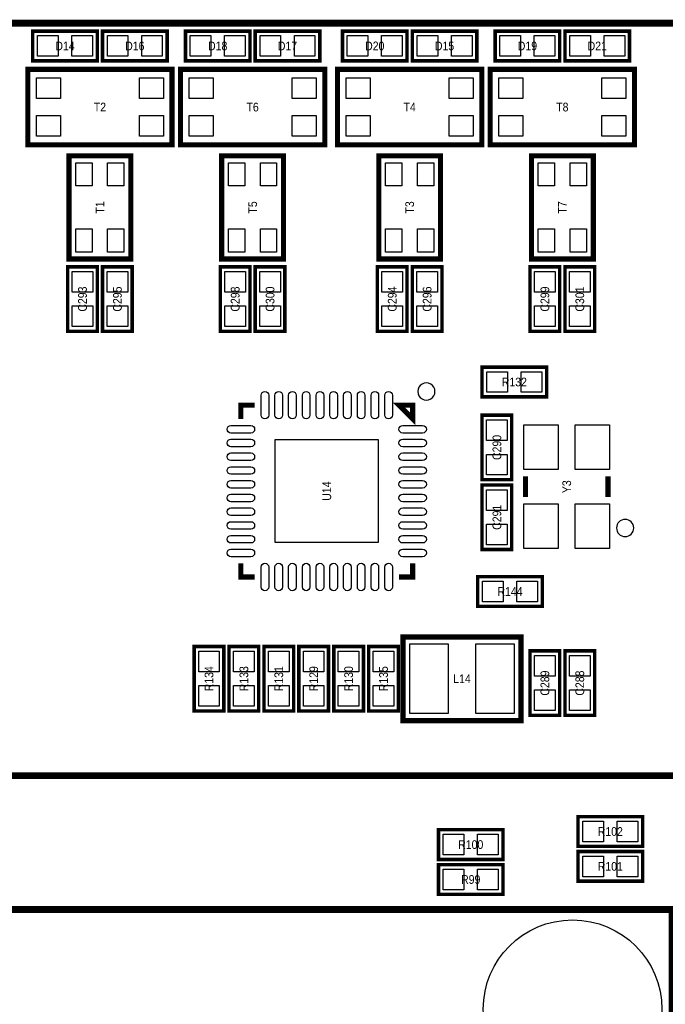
# Model space of a CAD drawing. Extents: x 0 to 150, y -8 to 99.
# Tile 8 of 12: x 58 to 77, y 47 to 75. Entities that reach past the tile are written whole.
import ezdxf
from ezdxf.enums import TextEntityAlignment as Align

# ---------------------------------------------------------------- set-up
doc = ezdxf.new("R2010")
doc.units = 0
for name, color, linetype in [('PG_SILKSCREEN_TOP', 253, 'CONTINUOUS'), ('PIN_TOP', 92, 'CONTINUOUS'), ('RD_SILKSCREEN_TOP', 80, 'CONTINUOUS')]:
    doc.layers.add(name, color=color, linetype=linetype)

msp = doc.modelspace()

# ---------------------------------------------------------------- linework, layer by layer
at = {"layer": 'PG_SILKSCREEN_TOP'}
for points in [[(21.28901, 53.18506, 0.200152, 0.200152, 0), (85.585046, 53.18506, 0.2032, 0.2032, 0), (105.585006, 53.18506, 0.2032, 0.2032, 0), (105.585006, 75.08494, 0.2032, 0.2032, 0), (26.025094, 75.08494, 0.2032, 0.2032, 0)], [(26.025094, 73.914, 0.127, 0.127, 0), (26.025094, 75.08494, 0.100076, 0.100076, 0), (105.585006, 75.08494, 0.100076, 0.100076, 0), (105.585006, 53.18506, 0.100076, 0.100076, 0), (26.025094, 53.18506, 0.127, 0.127, 0), (26.025094, 54.385972, 0.127, 0.127, 0)]]:
    msp.add_lwpolyline(points, format="xyseb", dxfattribs=at)
for points, const_width in [([(58.3692, 74.8538), (60.2488, 74.8538), (60.2488, 73.9902), (58.3692, 73.9902), (58.3692, 74.8538)], 0.1016), ([(62.2808, 73.9902), (60.4012, 73.9902), (60.4012, 74.8538), (62.2808, 74.8538), (62.2808, 73.9902)], 0.1016), ([(62.8142, 74.8538), (64.6938, 74.8538), (64.6938, 73.9902), (62.8142, 73.9902), (62.8142, 74.8538)], 0.1016), ([(66.7258, 73.9902), (64.8462, 73.9902), (64.8462, 74.8538), (66.7258, 74.8538), (66.7258, 73.9902)], 0.1016), ([(67.3862, 74.8538), (69.2658, 74.8538), (69.2658, 73.9902), (67.3862, 73.9902), (67.3862, 74.8538)], 0.1016), ([(71.2978, 73.9902), (69.4182, 73.9902), (69.4182, 74.8538), (71.2978, 74.8538), (71.2978, 73.9902)], 0.1016), ([(71.8312, 74.8538), (73.7108, 74.8538), (73.7108, 73.9902), (71.8312, 73.9902), (71.8312, 74.8538)], 0.1016), ([(75.7428, 73.9902), (73.8632, 73.9902), (73.8632, 74.8538), (75.7428, 74.8538), (75.7428, 73.9902)], 0.1016), ([(58.224928, 73.744074), (58.224928, 71.543926), (62.425072, 71.543926), (62.425072, 73.744074), (58.224928, 73.744074)], 0.150114), ([(62.669928, 73.744074), (62.669928, 71.543926), (66.870072, 71.543926), (66.870072, 73.744074), (62.669928, 73.744074)], 0.150114), ([(67.241928, 73.744074), (67.241928, 71.543926), (71.442072, 71.543926), (71.442072, 73.744074), (67.241928, 73.744074)], 0.150114), ([(71.686928, 73.744074), (71.686928, 71.543926), (75.887072, 71.543926), (75.887072, 73.744074), (71.686928, 73.744074)], 0.150114), ([(59.5249, 68.222876), (61.224922, 68.222876), (61.224922, 71.223124), (59.425078, 71.223124), (59.425078, 68.222876), (59.5249, 68.222876)], 0.150114), ([(63.9699, 68.222876), (65.669922, 68.222876), (65.669922, 71.223124), (63.870078, 71.223124), (63.870078, 68.222876), (63.9699, 68.222876)], 0.150114), ([(68.5419, 68.222876), (70.241922, 68.222876), (70.241922, 71.223124), (68.442078, 71.223124), (68.442078, 68.222876), (68.5419, 68.222876)], 0.150114), ([(72.9869, 68.222876), (74.686922, 68.222876), (74.686922, 71.223124), (72.887078, 71.223124), (72.887078, 68.222876), (72.9869, 68.222876)], 0.150114), ([(59.3852, 66.1162), (59.3852, 67.9958), (60.2488, 67.9958), (60.2488, 66.1162), (59.3852, 66.1162)], 0.1016), ([(60.4012, 66.1162), (60.4012, 67.9958), (61.2648, 67.9958), (61.2648, 66.1162), (60.4012, 66.1162)], 0.1016), ([(63.8302, 66.1162), (63.8302, 67.9958), (64.6938, 67.9958), (64.6938, 66.1162), (63.8302, 66.1162)], 0.1016), ([(64.8462, 66.1162), (64.8462, 67.9958), (65.7098, 67.9958), (65.7098, 66.1162), (64.8462, 66.1162)], 0.1016), ([(68.4022, 66.1162), (68.4022, 67.9958), (69.2658, 67.9958), (69.2658, 66.1162), (68.4022, 66.1162)], 0.1016), ([(69.4182, 66.1162), (69.4182, 67.9958), (70.2818, 67.9958), (70.2818, 66.1162), (69.4182, 66.1162)], 0.1016), ([(72.8472, 66.1162), (72.8472, 67.9958), (73.7108, 67.9958), (73.7108, 66.1162), (72.8472, 66.1162)], 0.1016), ([(73.8632, 66.1162), (73.8632, 67.9958), (74.7268, 67.9958), (74.7268, 66.1162), (73.8632, 66.1162)], 0.1016), ([(71.4502, 65.0748), (73.3298, 65.0748), (73.3298, 64.2112), (71.4502, 64.2112), (71.4502, 65.0748)], 0.1016), ([(64.828928, 63.968122), (64.428878, 63.968122), (64.428878, 63.568072)], 0.150114), ([(69.029072, 63.968122), (69.429122, 63.968122), (69.429122, 63.568072), (69.029072, 63.968122)], 0.150114), ([(71.4502, 61.7982), (71.4502, 63.6778), (72.3138, 63.6778), (72.3138, 61.7982), (71.4502, 61.7982)], 0.1016), ([(72.714104, 61.295026), (72.714104, 61.894974)], 0.150114), ([(75.113896, 61.295026), (75.113896, 61.894974)], 0.150114), ([(72.3138, 61.6458), (72.3138, 59.7662), (71.4502, 59.7662), (71.4502, 61.6458), (72.3138, 61.6458)], 0.1016), ([(64.428878, 59.367928), (64.428878, 58.967878), (64.828928, 58.967878)], 0.150114), ([(69.429122, 59.367928), (69.429122, 58.967878), (69.029072, 58.967878)], 0.150114), ([(73.2028, 58.1152), (71.3232, 58.1152), (71.3232, 58.9788), (73.2028, 58.9788), (73.2028, 58.1152)], 0.1016), ([(69.147182, 54.78399), (72.584818, 54.78399), (72.584818, 57.224168), (69.146928, 57.224168), (69.146928, 54.78399), (69.147182, 54.78399)], 0.1524), ([(63.0682, 55.0672), (63.0682, 56.9468), (63.9318, 56.9468), (63.9318, 55.0672), (63.0682, 55.0672)], 0.1016), ([(64.0842, 55.0672), (64.0842, 56.9468), (64.9478, 56.9468), (64.9478, 55.0672), (64.0842, 55.0672)], 0.1016), ([(65.1002, 55.0672), (65.1002, 56.9468), (65.9638, 56.9468), (65.9638, 55.0672), (65.1002, 55.0672)], 0.1016), ([(66.1162, 55.0672), (66.1162, 56.9468), (66.9798, 56.9468), (66.9798, 55.0672), (66.1162, 55.0672)], 0.1016), ([(67.1322, 55.0672), (67.1322, 56.9468), (67.9958, 56.9468), (67.9958, 55.0672), (67.1322, 55.0672)], 0.1016), ([(68.1482, 55.0672), (68.1482, 56.9468), (69.0118, 56.9468), (69.0118, 55.0672), (68.1482, 55.0672)], 0.1016), ([(72.8472, 54.9402), (72.8472, 56.8198), (73.7108, 56.8198), (73.7108, 54.9402), (72.8472, 54.9402)], 0.1016), ([(73.8632, 54.9402), (73.8632, 56.8198), (74.7268, 56.8198), (74.7268, 54.9402), (73.8632, 54.9402)], 0.1016), ([(76.1238, 51.1302), (74.2442, 51.1302), (74.2442, 51.9938), (76.1238, 51.9938), (76.1238, 51.1302)], 0.1016), ([(72.0598, 50.7492), (70.1802, 50.7492), (70.1802, 51.6128), (72.0598, 51.6128), (72.0598, 50.7492)], 0.1016), ([(76.1238, 50.1142), (74.2442, 50.1142), (74.2442, 50.9778), (76.1238, 50.9778), (76.1238, 50.1142)], 0.1016), ([(72.0598, 49.7332), (70.1802, 49.7332), (70.1802, 50.5968), (72.0598, 50.5968), (72.0598, 49.7332)], 0.1016), ([(30.63494, 49.28997), (76.98359, 49.28997), (76.98359, 19.289776), (30.635194, 19.289776), (30.63494, 19.29003), (24.334978, 19.29003)], 0.199898)]:
    msp.add_lwpolyline(points, dxfattribs=dict(at, const_width=const_width))
for points in [[(70.079108, 64.367918, 1), (69.578892, 64.368082, 1)], [(75.864212, 60.395104, 1), (75.363788, 60.394896, 1)]]:
    msp.add_lwpolyline(points, format="xyb", close=True, dxfattribs=at)
at = {"layer": 'PIN_TOP'}
for points in [[(58.509408, 74.12228), (58.509408, 74.72172), (59.108848, 74.72172), (59.108848, 74.12228)], [(59.509152, 74.12228), (59.509152, 74.72172), (60.108592, 74.72172), (60.108592, 74.12228)], [(61.140848, 74.72172), (61.140848, 74.12228), (60.541408, 74.12228), (60.541408, 74.72172)], [(62.140592, 74.72172), (62.140592, 74.12228), (61.541152, 74.12228), (61.541152, 74.72172)], [(62.954408, 74.12228), (62.954408, 74.72172), (63.553848, 74.72172), (63.553848, 74.12228)], [(63.954152, 74.12228), (63.954152, 74.72172), (64.553592, 74.72172), (64.553592, 74.12228)], [(65.585848, 74.72172), (65.585848, 74.12228), (64.986408, 74.12228), (64.986408, 74.72172)], [(66.585592, 74.72172), (66.585592, 74.12228), (65.986152, 74.12228), (65.986152, 74.72172)], [(67.526408, 74.12228), (67.526408, 74.72172), (68.125848, 74.72172), (68.125848, 74.12228)], [(68.526152, 74.12228), (68.526152, 74.72172), (69.125592, 74.72172), (69.125592, 74.12228)], [(70.157848, 74.72172), (70.157848, 74.12228), (69.558408, 74.12228), (69.558408, 74.72172)], [(71.157592, 74.72172), (71.157592, 74.12228), (70.558152, 74.12228), (70.558152, 74.72172)], [(71.971408, 74.12228), (71.971408, 74.72172), (72.570848, 74.72172), (72.570848, 74.12228)], [(72.971152, 74.12228), (72.971152, 74.72172), (73.570592, 74.72172), (73.570592, 74.12228)], [(74.602848, 74.72172), (74.602848, 74.12228), (74.003408, 74.12228), (74.003408, 74.72172)], [(75.602592, 74.72172), (75.602592, 74.12228), (75.003152, 74.12228), (75.003152, 74.72172)], [(58.474864, 72.893936), (58.474864, 73.493884), (59.174888, 73.493884), (59.174888, 72.893936)], [(61.475112, 72.893936), (61.475112, 73.493884), (62.175136, 73.493884), (62.175136, 72.893936)], [(62.919864, 72.893936), (62.919864, 73.493884), (63.619888, 73.493884), (63.619888, 72.893936)], [(65.920112, 72.893936), (65.920112, 73.493884), (66.620136, 73.493884), (66.620136, 72.893936)], [(67.491864, 72.893936), (67.491864, 73.493884), (68.191888, 73.493884), (68.191888, 72.893936)], [(70.492112, 72.893936), (70.492112, 73.493884), (71.192136, 73.493884), (71.192136, 72.893936)], [(71.936864, 72.893936), (71.936864, 73.493884), (72.636888, 73.493884), (72.636888, 72.893936)], [(74.937112, 72.893936), (74.937112, 73.493884), (75.637136, 73.493884), (75.637136, 72.893936)], [(58.474864, 71.794116), (58.474864, 72.394064), (59.174888, 72.394064), (59.174888, 71.794116)], [(61.475112, 71.794116), (61.475112, 72.394064), (62.175136, 72.394064), (62.175136, 71.794116)], [(62.919864, 71.794116), (62.919864, 72.394064), (63.619888, 72.394064), (63.619888, 71.794116)], [(65.920112, 71.794116), (65.920112, 72.394064), (66.620136, 72.394064), (66.620136, 71.794116)], [(67.491864, 71.794116), (67.491864, 72.394064), (68.191888, 72.394064), (68.191888, 71.794116)], [(70.492112, 71.794116), (70.492112, 72.394064), (71.192136, 72.394064), (71.192136, 71.794116)], [(71.936864, 71.794116), (71.936864, 72.394064), (72.636888, 72.394064), (72.636888, 71.794116)], [(74.937112, 71.794116), (74.937112, 72.394064), (75.637136, 72.394064), (75.637136, 71.794116)], [(60.099956, 70.347967), (59.624976, 70.347967), (59.624976, 71.022845), (60.099956, 71.022845)], [(61.025024, 70.347967), (60.550044, 70.347967), (60.550044, 71.022845), (61.025024, 71.022845)], [(64.544956, 70.347967), (64.069976, 70.347967), (64.069976, 71.022845), (64.544956, 71.022845)], [(65.470024, 70.347967), (64.995044, 70.347967), (64.995044, 71.022845), (65.470024, 71.022845)], [(69.116956, 70.347967), (68.641976, 70.347967), (68.641976, 71.022845), (69.116956, 71.022845)], [(70.042024, 70.347967), (69.567044, 70.347967), (69.567044, 71.022845), (70.042024, 71.022845)], [(73.561956, 70.347967), (73.086976, 70.347967), (73.086976, 71.022845), (73.561956, 71.022845)], [(74.487024, 70.347967), (74.012044, 70.347967), (74.012044, 71.022845), (74.487024, 71.022845)], [(60.099956, 68.423155), (59.624976, 68.423155), (59.624976, 69.098033), (60.099956, 69.098033)], [(61.025024, 68.423155), (60.550044, 68.423155), (60.550044, 69.098033), (61.025024, 69.098033)], [(64.544956, 68.423155), (64.069976, 68.423155), (64.069976, 69.098033), (64.544956, 69.098033)], [(65.470024, 68.423155), (64.995044, 68.423155), (64.995044, 69.098033), (65.470024, 69.098033)], [(69.116956, 68.423155), (68.641976, 68.423155), (68.641976, 69.098033), (69.116956, 69.098033)], [(70.042024, 68.423155), (69.567044, 68.423155), (69.567044, 69.098033), (70.042024, 69.098033)], [(73.561956, 68.423155), (73.086976, 68.423155), (73.086976, 69.098033), (73.561956, 69.098033)], [(74.487024, 68.423155), (74.012044, 68.423155), (74.012044, 69.098033), (74.487024, 69.098033)], [(60.11672, 67.256152), (59.51728, 67.256152), (59.51728, 67.855592), (60.11672, 67.855592)], [(61.13272, 67.256152), (60.53328, 67.256152), (60.53328, 67.855592), (61.13272, 67.855592)], [(64.56172, 67.256152), (63.96228, 67.256152), (63.96228, 67.855592), (64.56172, 67.855592)], [(65.57772, 67.256152), (64.97828, 67.256152), (64.97828, 67.855592), (65.57772, 67.855592)], [(69.13372, 67.256152), (68.53428, 67.256152), (68.53428, 67.855592), (69.13372, 67.855592)], [(70.14972, 67.256152), (69.55028, 67.256152), (69.55028, 67.855592), (70.14972, 67.855592)], [(73.57872, 67.256152), (72.97928, 67.256152), (72.97928, 67.855592), (73.57872, 67.855592)], [(74.59472, 67.256152), (73.99528, 67.256152), (73.99528, 67.855592), (74.59472, 67.855592)], [(60.11672, 66.256408), (59.51728, 66.256408), (59.51728, 66.855848), (60.11672, 66.855848)], [(61.13272, 66.256408), (60.53328, 66.256408), (60.53328, 66.855848), (61.13272, 66.855848)], [(64.56172, 66.256408), (63.96228, 66.256408), (63.96228, 66.855848), (64.56172, 66.855848)], [(65.57772, 66.256408), (64.97828, 66.256408), (64.97828, 66.855848), (65.57772, 66.855848)], [(69.13372, 66.256408), (68.53428, 66.256408), (68.53428, 66.855848), (69.13372, 66.855848)], [(70.14972, 66.256408), (69.55028, 66.256408), (69.55028, 66.855848), (70.14972, 66.855848)], [(73.57872, 66.256408), (72.97928, 66.256408), (72.97928, 66.855848), (73.57872, 66.855848)], [(74.59472, 66.256408), (73.99528, 66.256408), (73.99528, 66.855848), (74.59472, 66.855848)], [(71.590408, 64.34328), (71.590408, 64.94272), (72.189848, 64.94272), (72.189848, 64.34328)], [(72.590152, 64.34328), (72.590152, 64.94272), (73.189592, 64.94272), (73.189592, 64.34328)], [(72.18172, 62.938152), (71.58228, 62.938152), (71.58228, 63.537592), (72.18172, 63.537592)], [(73.663937, 62.095126), (72.663939, 62.095126), (72.663939, 63.395098), (73.663937, 63.395098)], [(75.164061, 62.095126), (74.164063, 62.095126), (74.164063, 63.395098), (75.164061, 63.395098)], [(65.429003, 62.967997), (68.428997, 62.967997), (68.428997, 59.968003), (65.429003, 59.968003)], [(72.18172, 61.938408), (71.58228, 61.938408), (71.58228, 62.537848), (72.18172, 62.537848)], [(71.58228, 61.505592), (72.18172, 61.505592), (72.18172, 60.906152), (71.58228, 60.906152)], [(73.663937, 59.794902), (72.663939, 59.794902), (72.663939, 61.094874), (73.663937, 61.094874)], [(75.164061, 59.794902), (74.164063, 59.794902), (74.164063, 61.094874), (75.164061, 61.094874)], [(71.58228, 60.505848), (72.18172, 60.505848), (72.18172, 59.906408), (71.58228, 59.906408)], [(72.062848, 58.84672), (72.062848, 58.24728), (71.463408, 58.24728), (71.463408, 58.84672)], [(73.062592, 58.84672), (73.062592, 58.24728), (72.463152, 58.24728), (72.463152, 58.84672)], [(69.34835, 54.991), (69.34835, 57.023), (70.46595, 57.023), (70.46595, 54.991)], [(71.26605, 54.991), (71.26605, 57.023), (72.38365, 57.023), (72.38365, 54.991)], [(63.79972, 56.207152), (63.20028, 56.207152), (63.20028, 56.806592), (63.79972, 56.806592)], [(64.81572, 56.207152), (64.21628, 56.207152), (64.21628, 56.806592), (64.81572, 56.806592)], [(65.83172, 56.207152), (65.23228, 56.207152), (65.23228, 56.806592), (65.83172, 56.806592)], [(66.84772, 56.207152), (66.24828, 56.207152), (66.24828, 56.806592), (66.84772, 56.806592)], [(67.86372, 56.207152), (67.26428, 56.207152), (67.26428, 56.806592), (67.86372, 56.806592)], [(68.87972, 56.207152), (68.28028, 56.207152), (68.28028, 56.806592), (68.87972, 56.806592)], [(73.57872, 56.080152), (72.97928, 56.080152), (72.97928, 56.679592), (73.57872, 56.679592)], [(74.59472, 56.080152), (73.99528, 56.080152), (73.99528, 56.679592), (74.59472, 56.679592)], [(63.79972, 55.207408), (63.20028, 55.207408), (63.20028, 55.806848), (63.79972, 55.806848)], [(64.81572, 55.207408), (64.21628, 55.207408), (64.21628, 55.806848), (64.81572, 55.806848)], [(65.83172, 55.207408), (65.23228, 55.207408), (65.23228, 55.806848), (65.83172, 55.806848)], [(66.84772, 55.207408), (66.24828, 55.207408), (66.24828, 55.806848), (66.84772, 55.806848)], [(67.86372, 55.207408), (67.26428, 55.207408), (67.26428, 55.806848), (67.86372, 55.806848)], [(68.87972, 55.207408), (68.28028, 55.207408), (68.28028, 55.806848), (68.87972, 55.806848)], [(73.57872, 55.080408), (72.97928, 55.080408), (72.97928, 55.679848), (73.57872, 55.679848)], [(74.59472, 55.080408), (73.99528, 55.080408), (73.99528, 55.679848), (74.59472, 55.679848)], [(74.983848, 51.86172), (74.983848, 51.26228), (74.384408, 51.26228), (74.384408, 51.86172)], [(75.983592, 51.86172), (75.983592, 51.26228), (75.384152, 51.26228), (75.384152, 51.86172)], [(70.919848, 51.48072), (70.919848, 50.88128), (70.320408, 50.88128), (70.320408, 51.48072)], [(71.919592, 51.48072), (71.919592, 50.88128), (71.320152, 50.88128), (71.320152, 51.48072)], [(74.983848, 50.84572), (74.983848, 50.24628), (74.384408, 50.24628), (74.384408, 50.84572)], [(75.983592, 50.84572), (75.983592, 50.24628), (75.384152, 50.24628), (75.384152, 50.84572)], [(70.919848, 50.46472), (70.919848, 49.86528), (70.320408, 49.86528), (70.320408, 50.46472)], [(71.919592, 50.46472), (71.919592, 49.86528), (71.320152, 49.86528), (71.320152, 50.46472)]]:
    msp.add_lwpolyline(points, close=True, dxfattribs=at)
for points in [[(65.01892, 63.678054), (65.01892, 64.25819, -1), (65.238884, 64.25819), (65.238884, 63.678054, -1)], [(65.41897, 63.678054), (65.41897, 64.25819, -1), (65.638934, 64.25819), (65.638934, 63.678054, -1)], [(65.81902, 63.678054), (65.81902, 64.25819, -1), (66.038984, 64.25819), (66.038984, 63.678054, -1)], [(66.21907, 63.678054), (66.21907, 64.25819, -1), (66.439034, 64.25819), (66.439034, 63.678054, -1)], [(66.61912, 63.678054), (66.61912, 64.25819, -1), (66.839084, 64.25819), (66.839084, 63.678054, -1)], [(67.018916, 63.678054), (67.018916, 64.25819, -1), (67.23888, 64.25819), (67.23888, 63.678054, -1)], [(67.418966, 63.678054), (67.418966, 64.25819, -1), (67.63893, 64.25819), (67.63893, 63.678054, -1)], [(67.819016, 63.678054), (67.819016, 64.25819, -1), (68.03898, 64.25819), (68.03898, 63.678054, -1)], [(68.219066, 63.678054), (68.219066, 64.25819, -1), (68.43903, 64.25819), (68.43903, 63.678054, -1)], [(68.619116, 63.678054), (68.619116, 64.25819, -1), (68.83908, 64.25819), (68.83908, 63.678054, -1)], [(64.718946, 63.158116), (64.13881, 63.158116, -1), (64.13881, 63.37808), (64.718946, 63.37808, -1)], [(69.71919, 63.158116), (69.139054, 63.158116, -1), (69.139054, 63.37808), (69.71919, 63.37808, -1)], [(64.718946, 62.758066), (64.13881, 62.758066, -1), (64.13881, 62.97803), (64.718946, 62.97803, -1)], [(69.71919, 62.758066), (69.139054, 62.758066, -1), (69.139054, 62.97803), (69.71919, 62.97803, -1)], [(64.718946, 62.358016), (64.13881, 62.358016, -1), (64.13881, 62.57798), (64.718946, 62.57798, -1)], [(69.71919, 62.358016), (69.139054, 62.358016, -1), (69.139054, 62.57798), (69.71919, 62.57798, -1)], [(64.718946, 61.957966), (64.13881, 61.957966, -1), (64.13881, 62.17793), (64.718946, 62.17793, -1)], [(69.71919, 61.957966), (69.139054, 61.957966, -1), (69.139054, 62.17793), (69.71919, 62.17793, -1)], [(64.718946, 61.557916), (64.13881, 61.557916, -1), (64.13881, 61.77788), (64.718946, 61.77788, -1)], [(69.71919, 61.557916), (69.139054, 61.557916, -1), (69.139054, 61.77788), (69.71919, 61.77788, -1)], [(64.718946, 61.15812), (64.13881, 61.15812, -1), (64.13881, 61.378084), (64.718946, 61.378084, -1)], [(69.71919, 61.15812), (69.139054, 61.15812, -1), (69.139054, 61.378084), (69.71919, 61.378084, -1)], [(64.718946, 60.75807), (64.13881, 60.75807, -1), (64.13881, 60.978034), (64.718946, 60.978034, -1)], [(69.71919, 60.75807), (69.139054, 60.75807, -1), (69.139054, 60.978034), (69.71919, 60.978034, -1)], [(64.718946, 60.35802), (64.13881, 60.35802, -1), (64.13881, 60.577984), (64.718946, 60.577984, -1)], [(69.71919, 60.35802), (69.139054, 60.35802, -1), (69.139054, 60.577984), (69.71919, 60.577984, -1)], [(64.718946, 59.95797), (64.13881, 59.95797, -1), (64.13881, 60.177934), (64.718946, 60.177934, -1)], [(69.71919, 59.95797), (69.139054, 59.95797, -1), (69.139054, 60.177934), (69.71919, 60.177934, -1)], [(64.718946, 59.55792), (64.13881, 59.55792, -1), (64.13881, 59.777884), (64.718946, 59.777884, -1)], [(69.71919, 59.55792), (69.139054, 59.55792, -1), (69.139054, 59.777884), (69.71919, 59.777884, -1)], [(65.01892, 58.67781), (65.01892, 59.257946, -1), (65.238884, 59.257946), (65.238884, 58.67781, -1)], [(65.41897, 58.67781), (65.41897, 59.257946, -1), (65.638934, 59.257946), (65.638934, 58.67781, -1)], [(65.81902, 58.67781), (65.81902, 59.257946, -1), (66.038984, 59.257946), (66.038984, 58.67781, -1)], [(66.21907, 58.67781), (66.21907, 59.257946, -1), (66.439034, 59.257946), (66.439034, 58.67781, -1)], [(66.61912, 58.67781), (66.61912, 59.257946, -1), (66.839084, 59.257946), (66.839084, 58.67781, -1)], [(67.018916, 58.67781), (67.018916, 59.257946, -1), (67.23888, 59.257946), (67.23888, 58.67781, -1)], [(67.418966, 58.67781), (67.418966, 59.257946, -1), (67.63893, 59.257946), (67.63893, 58.67781, -1)], [(67.819016, 58.67781), (67.819016, 59.257946, -1), (68.03898, 59.257946), (68.03898, 58.67781, -1)], [(68.219066, 58.67781), (68.219066, 59.257946, -1), (68.43903, 59.257946), (68.43903, 58.67781, -1)], [(68.619116, 58.67781), (68.619116, 59.257946, -1), (68.83908, 59.257946), (68.83908, 58.67781, -1)]]:
    msp.add_lwpolyline(points, format="xyb", close=True, dxfattribs=at)
msp.add_circle((74.083672, 46.389798), 2.599944, dxfattribs=at)

# ---------------------------------------------------------------- texts
at = {"layer": 'RD_SILKSCREEN_TOP', "width": 0.9}
for s, p in [('D14', (59.309, 74.295)), ('D16', (61.341, 74.295)), ('D18', (63.754, 74.295)), ('D17', (65.786, 74.295)), ('D20', (68.326, 74.295)), ('D15', (70.358, 74.295)), ('D19', (72.771, 74.295)), ('D21', (74.803, 74.295)), ('T2', (60.325, 72.517)), ('T6', (64.77, 72.517)), ('T4', (69.342, 72.517)), ('T8', (73.787, 72.517)), ('R132', (72.39, 64.516)), ('R144', (72.263, 58.42)), ('L14', (70.866, 55.88)), ('R102', (75.184, 51.435)), ('R100', (71.12, 51.054)), ('R101', (75.184, 50.419)), ('R99', (71.12, 50.038))]:
    msp.add_text(s, height=0.254, dxfattribs=at).set_placement(p, align=Align.CENTER)
for s, p in [('T1', (60.452, 69.723)), ('T5', (64.897, 69.723)), ('T3', (69.469, 69.723)), ('T7', (73.914, 69.723)), ('C293', (59.944, 67.056)), ('C295', (60.96, 67.056)), ('C298', (64.389, 67.056)), ('C300', (65.405, 67.056)), ('C294', (68.961, 67.056)), ('C296', (69.977, 67.056)), ('C299', (73.406, 67.056)), ('C301', (74.422, 67.056)), ('C290', (72.009, 62.738)), ('U14', (67.056, 61.468)), ('Y3', (74.041, 61.595)), ('C291', (72.009, 60.706)), ('R134', (63.627, 56.007)), ('R133', (64.643, 56.007)), ('R131', (65.659, 56.007)), ('R129', (66.675, 56.007)), ('R130', (67.691, 56.007)), ('R135', (68.707, 56.007)), ('C289', (73.406, 55.88)), ('C288', (74.422, 55.88))]:
    msp.add_text(s, height=0.254, rotation=90, dxfattribs=at).set_placement(p, align=Align.CENTER)

doc.saveas('drawing.dxf')
